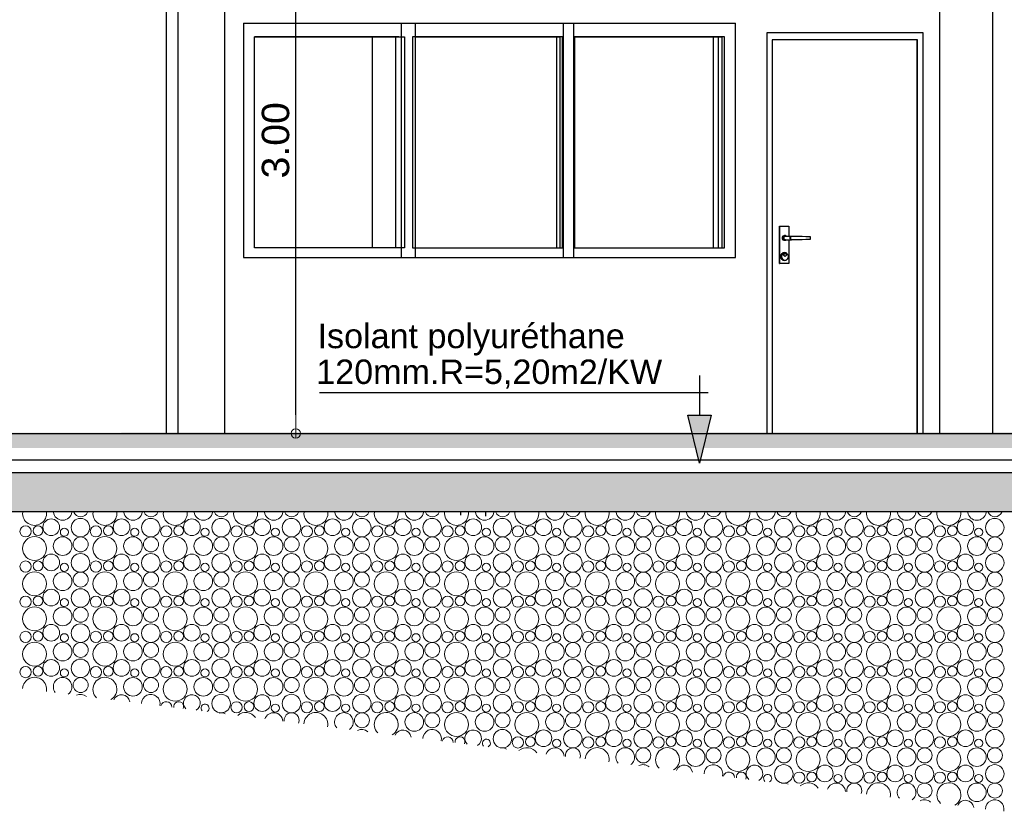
# Model space of a CAD drawing. Header units: millimetres. Extents: x 256333 to 598543, y -23220 to 10679.
# Tile 18 of 45: x 278016 to 283056, y 2016 to 6067. Entities that reach past the tile are written whole.
import ezdxf

# ---------------------------------------------------------------- set-up
doc = ezdxf.new("R2010")
doc.units = ezdxf.units.MM
doc.header["$MEASUREMENT"] = 0
doc.layers.add('COUPE', color=7, linetype='Continuous')
doc.styles.add('STYLE_GENERE_1', font='swissc.ttf', dxfattribs={"width": 1.25})
doc.styles.add('STYLE_GENERE_3', font='arial.ttf')
doc.linetypes.add('ISOLATION', pattern='A,0.0001,-0.1,[134,ltypeshp.shx,S=0.1,R=0,X=-0.1,Y=0],-0.2,[134,ltypeshp.shx,S=0.1,R=180,X=0.1,Y=0],-0.1', length=0.4001)

# ---------------------------------------------------------------- blocks, each defined once
blk = doc.blocks.new('ARROWHEAD_7')
at = {"color": 0, "linetype": 'Continuous', "lineweight": 0}
for p, q in [((0, 0), (-1, 0)), ((-0.25, 0), (0.25, 0)), ((0, -0.25), (0, 0.25))]:
    blk.add_line(p, q, dxfattribs=at)
blk.add_circle((0, 0), 0.25, dxfattribs=at)

msp = doc.modelspace()

# ---------------------------------------------------------------- hatches: boundary and pattern name
at = {"layer": 'COUPE'}
h = msp.add_hatch(color=256, dxfattribs=at)
h.dxf.hatch_style = 1
h.paths.add_polyline_path([(281555.566, 4043.472), (281435.566, 4043.472), (281495.566, 3798.496)])
at = {"layer": 'COUPE', "linetype": 'Continuous'}
for points in [[(270554.291, 3953.151), (270554.291, 3873.151), (298913.055, 3878.531), (298913.055, 3958.531)], [(299034.152, 3750), (270378.569, 3750), (270378.569, 3550), (299034.152, 3550)]]:
    msp.add_hatch(color=256, dxfattribs=at).paths.add_polyline_path(points)

# ---------------------------------------------------------------- linework, layer by layer
at = {"layer": 'COUPE'}
for p, q in [((279429.134, 4045), (279429.134, 6855)), ((281497.64, 4043.472), (281497.64, 4245.685)), ((281539.737, 4157.342), (279551.289, 4157.342)), ((281435.566, 4043.472), (281555.566, 4043.472)), ((281495.566, 3798.496), (281435.566, 4043.472)), ((281555.566, 4043.472), (281495.566, 3798.496)), ((278025.411, 3950), (279337.935, 3950))]:
    msp.add_line(p, q, dxfattribs=at)
at = {"layer": 'COUPE', "linetype": 'Continuous'}
for p, q in [((279066.655, 3950), (279066.655, 6550)), ((278765.693, 6450), (278765.693, 3950)), ((278826.625, 3950), (278826.625, 6450)), ((282725.255, 6450), (282725.255, 3950)), ((282996.626, 3950), (282996.626, 6450)), ((279162.339, 6050), (279162.339, 4850)), ((279162.339, 6050), (281679.919, 6050)), ((279971.015, 4850), (279971.015, 6050)), ((280042.449, 4850), (280042.449, 6050)), ((280799.809, 4850), (280799.809, 6050)), ((280851.124, 6050), (280851.124, 4850)), ((281679.919, 4850), (281679.919, 6050)), ((282640.038, 6000), (281839.939, 6000)), ((281839.939, 6000), (281839.939, 3950)), ((282640.038, 3950), (282640.038, 6000)), ((279218.346, 4900), (279218.346, 5980)), ((279218.346, 5980), (279986.442, 5980)), ((279957.589, 5979.9), (279218.346, 5979.9)), ((279821.298, 4900), (279821.298, 5980)), ((279941.021, 4900), (279941.021, 5980)), ((279986.442, 5980), (279986.442, 4900)), ((280795.117, 5980), (280027.022, 5980)), ((280027.022, 5980), (280027.022, 4900)), ((280042.449, 5979.9), (280781.62, 5979.9)), ((280765.124, 4900), (280765.124, 5980)), ((280781.62, 5979.9), (280781.62, 4900)), ((280795.117, 4900), (280795.117, 5980)), ((281623.912, 5980), (280855.816, 5980)), ((280855.816, 5980), (280855.816, 4900)), ((280855.816, 5979.9), (281610.415, 5979.9)), ((281567.427, 4900), (281567.427, 5980)), ((281593.918, 4900), (281593.918, 5980)), ((281610.415, 5979.9), (281610.415, 4900)), ((281623.912, 4900), (281623.912, 5980)), ((282612.035, 5965), (281867.942, 5965)), ((281867.942, 5965), (281867.942, 3950)), ((282609.035, 5965), (282609.035, 3950)), ((282612.035, 3950), (282612.035, 5965)), ((281906.148, 4820), (281906.148, 5010)), ((281906.148, 5010), (281907.947, 5010)), ((281907.947, 5010), (281953.553, 5010)), ((281907.947, 4820), (281907.947, 5010)), ((281953.553, 5010), (281953.553, 4960)), ((281920.349, 4950), (281921.141, 4954.975)), ((281921.141, 4945.025), (281920.349, 4950)), ((281921.141, 4954.975), (281923.396, 4959.192)), ((281923.396, 4940.808), (281921.141, 4945.025)), ((281923.396, 4959.192), (281926.77, 4962.01)), ((281926.77, 4937.99), (281923.396, 4940.808)), ((281926.77, 4962.01), (281930.75, 4963)), ((281927.148, 4950), (281927.879, 4954.592)), ((281927.879, 4945.408), (281927.148, 4950)), ((281927.879, 4954.592), (281929.96, 4958.485)), ((281929.96, 4941.515), (281927.879, 4945.408)), ((281928.748, 4950), (281929.357, 4953.827)), ((281929.357, 4946.173), (281928.748, 4950)), ((281929.357, 4953.827), (281931.091, 4957.071)), ((281931.091, 4942.929), (281929.357, 4946.173)), ((281929.96, 4958.485), (281933.075, 4961.087)), ((281933.075, 4938.913), (281929.96, 4941.515)), ((281936.749, 4962), (281930.75, 4963)), ((281931.091, 4957.071), (281933.687, 4959.239)), ((281933.687, 4940.761), (281931.091, 4942.929)), ((281933.075, 4961.087), (281936.749, 4962)), ((281933.687, 4959.239), (281936.749, 4960)), ((281936.749, 4940), (281933.687, 4940.761)), ((281936.749, 4962), (281940.423, 4961.087)), ((281936.749, 4960), (281967.342, 4960)), ((281936.749, 4940), (281967.342, 4940)), ((281940.423, 4961.087), (281941.724, 4960)), ((281941.724, 4940), (281940.423, 4938.913)), ((281953.553, 4940), (281953.553, 4820)), ((281959.341, 4950), (281959.95, 4953.827)), ((281959.95, 4946.173), (281959.341, 4950)), ((281959.95, 4953.827), (281961.685, 4957.071)), ((281961.685, 4942.929), (281959.95, 4946.173)), ((281961.685, 4957.071), (281964.28, 4959.239)), ((281964.28, 4940.761), (281961.685, 4942.929)), ((281963.54, 4950), (281964.149, 4953.827)), ((281964.149, 4946.173), (281963.54, 4950)), ((281964.149, 4953.827), (281965.884, 4957.071)), ((281965.884, 4942.929), (281964.149, 4946.173)), ((281967.342, 4940), (281964.28, 4940.761)), ((281965.884, 4957.071), (281968.479, 4959.239)), ((281968.479, 4940.761), (281965.884, 4942.929)), ((281967.342, 4960), (281971.541, 4960)), ((281971.541, 4940), (281967.342, 4940)), ((281968.479, 4959.239), (281971.541, 4960)), ((281971.541, 4940), (281968.479, 4940.761)), ((281971.541, 4960), (281991.544, 4960)), ((281991.544, 4940), (281971.541, 4940)), ((281991.544, 4960), (282002.268, 4959.607)), ((282002.268, 4940.393), (281991.544, 4940)), ((282002.268, 4959.607), (282022.234, 4958.822)), ((282022.234, 4941.178), (282002.268, 4940.393)), ((282022.234, 4958.822), (282040.565, 4958.037)), ((282040.565, 4941.963), (282022.234, 4941.178)), ((282040.565, 4958.037), (282057.121, 4957.251)), ((282057.121, 4942.749), (282040.565, 4941.963)), ((282057.121, 4957.251), (282061.808, 4957)), ((282061.808, 4943), (282057.121, 4942.749)), ((282061.808, 4957), (282061.808, 4943)), ((279986.442, 4900), (279218.346, 4900)), ((279986.442, 4900), (279986.371, 4900)), ((280027.022, 4900), (280795.117, 4900)), ((280855.816, 4900), (280855.745, 4900)), ((280855.816, 4900), (281623.912, 4900)), ((281930.75, 4937), (281926.77, 4937.99)), ((281936.749, 4938), (281930.75, 4937)), ((281936.749, 4938), (281933.075, 4938.913)), ((281940.423, 4938.913), (281936.749, 4938)), ((279162.339, 4850), (281679.919, 4850)), ((281913.148, 4855), (281914.488, 4863.419)), ((281914.488, 4846.581), (281913.148, 4855)), ((281914.488, 4863.419), (281918.304, 4870.556)), ((281918.304, 4839.444), (281914.488, 4846.581)), ((281917.148, 4855), (281918.366, 4862.654)), ((281918.366, 4847.346), (281917.148, 4855)), ((281918.304, 4870.556), (281924.014, 4875.325)), ((281924.014, 4834.675), (281918.304, 4839.444)), ((281918.366, 4862.654), (281921.835, 4869.142)), ((281921.835, 4840.858), (281918.366, 4847.346)), ((281921.835, 4869.142), (281927.026, 4873.478)), ((281927.026, 4836.522), (281921.835, 4840.858)), ((281924.014, 4875.325), (281930.75, 4877)), ((281926.749, 4864), (281927.236, 4867.061)), ((281927.236, 4860.939), (281926.749, 4864)), ((281927.026, 4873.478), (281933.15, 4875)), ((281927.236, 4867.061), (281928.624, 4869.657)), ((281928.624, 4858.343), (281927.236, 4860.939)), ((281928.624, 4869.657), (281930.7, 4871.391)), ((281930.7, 4856.609), (281928.624, 4858.343)), ((281928.749, 4864), (281929.175, 4866.679)), ((281929.175, 4861.321), (281928.749, 4864)), ((281929.175, 4866.679), (281930.389, 4868.95)), ((281930.389, 4859.05), (281929.175, 4861.321)), ((281930.389, 4868.95), (281932.206, 4870.467)), ((281932.206, 4857.533), (281930.389, 4859.05)), ((281930.7, 4871.391), (281933.15, 4872)), ((281933.15, 4856), (281930.7, 4856.609)), ((281930.75, 4877), (281937.486, 4875.325)), ((281932.206, 4870.467), (281934.35, 4871)), ((281934.35, 4857), (281932.206, 4857.533)), ((281933.15, 4875), (281939.274, 4873.478)), ((281933.15, 4872), (281935.599, 4871.391)), ((281935.599, 4856.609), (281933.15, 4856)), ((281934.35, 4871), (281936.493, 4870.467)), ((281936.493, 4857.533), (281934.35, 4857)), ((281935.599, 4871.391), (281937.676, 4869.657)), ((281937.676, 4858.343), (281935.599, 4856.609)), ((281936.493, 4870.467), (281938.31, 4868.95)), ((281938.31, 4859.05), (281936.493, 4857.533)), ((281937.486, 4875.325), (281943.197, 4870.556)), ((281943.197, 4839.444), (281937.486, 4834.675)), ((281938.31, 4868.95), (281937.676, 4869.657)), ((281938.31, 4859.05), (281937.676, 4858.343)), ((281938.31, 4868.95), (281939.524, 4866.679)), ((281939.524, 4861.321), (281938.31, 4859.05)), ((281939.274, 4873.478), (281944.465, 4869.142)), ((281944.465, 4840.858), (281939.274, 4836.522)), ((281939.524, 4866.679), (281939.95, 4864)), ((281939.95, 4864), (281939.524, 4861.321)), ((281944.465, 4869.142), (281943.197, 4870.556)), ((281944.465, 4840.858), (281943.197, 4839.444)), ((281944.465, 4869.142), (281947.934, 4862.654)), ((281947.934, 4847.346), (281944.465, 4840.858)), ((281947.934, 4862.654), (281949.152, 4855)), ((281949.152, 4855), (281947.934, 4847.346)), ((281906.148, 4820), (281907.947, 4820)), ((281953.553, 4820), (281907.947, 4820)), ((281930.75, 4833), (281924.014, 4834.675)), ((281933.15, 4835), (281927.026, 4836.522)), ((281937.486, 4834.675), (281930.75, 4833)), ((281939.274, 4836.522), (281933.15, 4835)), ((270554.291, 3950), (298910.871, 3950)), ((270378.569, 3750), (299114.152, 3750)), ((270378.569, 3550), (299114.152, 3550)), ((280274.641, 3531.229), (280274.641, 3550)), ((280399.842, 3550), (280399.842, 3527.068)), ((281455.358, 3491.994), (281455.358, 3500))]:
    msp.add_line(p, q, dxfattribs=at)
at = {"layer": 'COUPE', "linetype": 'ISOLATION', "ltscale": 150}
msp.add_line((270554.291, 3814.537), (298914.152, 3814.537), dxfattribs=at)
at = {"layer": 'COUPE', "linetype": 'Continuous', "lineweight": 15}
for centre, radius in [((278177.54, 3469.864), 42.552), ((278327.309, 3467.697), 47.309), ((278537.54, 3469.864), 42.552), ((278687.309, 3467.697), 47.309), ((278897.54, 3469.864), 42.552), ((279047.309, 3467.697), 47.309), ((279257.54, 3469.864), 42.552), ((279407.309, 3467.697), 47.309), ((279617.54, 3469.864), 42.552), ((279767.309, 3467.697), 47.309), ((279977.54, 3469.864), 42.552), ((280127.309, 3467.697), 47.309), ((280337.54, 3469.864), 42.552), ((280487.309, 3467.697), 47.309), ((280697.54, 3469.864), 42.552), ((280847.309, 3467.697), 47.309), ((281057.54, 3469.864), 42.552), ((281207.309, 3467.697), 47.309), ((281417.54, 3469.864), 42.552), ((281567.309, 3467.697), 47.309), ((281777.54, 3469.864), 42.552), ((281927.309, 3467.697), 47.309), ((282137.54, 3469.864), 42.552), ((282287.309, 3467.697), 47.309), ((282497.54, 3469.864), 42.552), ((282647.309, 3467.697), 47.309), ((282857.54, 3469.864), 42.552), ((283007.309, 3467.697), 47.309), ((278046.339, 3448.588), 28.588), ((278110.167, 3452.134), 25.074), ((278244.913, 3444.443), 20.676), ((278406.339, 3448.588), 28.588), ((278470.167, 3452.134), 25.074), ((278604.913, 3444.443), 20.676), ((278766.339, 3448.588), 28.588), ((278830.167, 3452.134), 25.074), ((278964.913, 3444.443), 20.676), ((279126.339, 3448.588), 28.588), ((279190.167, 3452.134), 25.074), ((279324.913, 3444.443), 20.676), ((279486.339, 3448.588), 28.588), ((279550.167, 3452.134), 25.074), ((279684.913, 3444.443), 20.676), ((279846.339, 3448.588), 28.588), ((279910.167, 3452.134), 25.074), ((280044.913, 3444.443), 20.676), ((280206.339, 3448.588), 28.588), ((280270.167, 3452.134), 25.074), ((280404.913, 3444.443), 20.676), ((280566.339, 3448.588), 28.588), ((280630.167, 3452.134), 25.074), ((280764.913, 3444.443), 20.676), ((280926.339, 3448.588), 28.588), ((280990.167, 3452.134), 25.074), ((281124.913, 3444.443), 20.676), ((281286.339, 3448.588), 28.588), ((281350.167, 3452.134), 25.074), ((281484.913, 3444.443), 20.676), ((281646.339, 3448.588), 28.588), ((281710.167, 3452.134), 25.074), ((281844.913, 3444.443), 20.676), ((282006.339, 3448.588), 28.588), ((282070.167, 3452.134), 25.074), ((282204.913, 3444.443), 20.676), ((282366.339, 3448.588), 28.588), ((282430.167, 3452.134), 25.074), ((282564.913, 3444.443), 20.676), ((282726.339, 3448.588), 28.588), ((282790.167, 3452.134), 25.074), ((282924.913, 3444.443), 20.676), ((278092.437, 3360.783), 61.213), ((278236.002, 3373.241), 47.706), ((278328.328, 3382.059), 38.355), ((278452.437, 3360.783), 61.213), ((278596.002, 3373.241), 47.706), ((278688.328, 3382.059), 38.355), ((278812.437, 3360.783), 61.213), ((278956.002, 3373.241), 47.706), ((279048.328, 3382.059), 38.355), ((279172.437, 3360.783), 61.213), ((279316.002, 3373.241), 47.706), ((279408.328, 3382.059), 38.355), ((279532.437, 3360.783), 61.213), ((279676.002, 3373.241), 47.706), ((279768.328, 3382.059), 38.355), ((279892.437, 3360.783), 61.213), ((280036.002, 3373.241), 47.706), ((280128.328, 3382.059), 38.355), ((280252.437, 3360.783), 61.213), ((280396.002, 3373.241), 47.706), ((280488.328, 3382.059), 38.355), ((280612.437, 3360.783), 61.213), ((280756.002, 3373.241), 47.706), ((280848.328, 3382.059), 38.355), ((280972.437, 3360.783), 61.213), ((281116.002, 3373.241), 47.706), ((281208.328, 3382.059), 38.355), ((281332.437, 3360.783), 61.213), ((281476.002, 3373.241), 47.706), ((281568.328, 3382.059), 38.355), ((281692.437, 3360.783), 61.213), ((281836.002, 3373.241), 47.706), ((281928.328, 3382.059), 38.355), ((282052.437, 3360.783), 61.213), ((282196.002, 3373.241), 47.706), ((282288.328, 3382.059), 38.355), ((282412.437, 3360.783), 61.213), ((282556.002, 3373.241), 47.706), ((282648.328, 3382.059), 38.355), ((282772.437, 3360.783), 61.213), ((282916.002, 3373.241), 47.706), ((283008.328, 3382.059), 38.355), ((278177.54, 3289.864), 42.552), ((278327.309, 3287.697), 47.309), ((278537.54, 3289.864), 42.552), ((278687.309, 3287.697), 47.309), ((278897.54, 3289.864), 42.552), ((279047.309, 3287.697), 47.309), ((279257.54, 3289.864), 42.552), ((279407.309, 3287.697), 47.309), ((279617.54, 3289.864), 42.552), ((279767.309, 3287.697), 47.309), ((279977.54, 3289.864), 42.552), ((280127.309, 3287.697), 47.309), ((280337.54, 3289.864), 42.552), ((280487.309, 3287.697), 47.309), ((280697.54, 3289.864), 42.552), ((280847.309, 3287.697), 47.309), ((281057.54, 3289.864), 42.552), ((281207.309, 3287.697), 47.309), ((281417.54, 3289.864), 42.552), ((281567.309, 3287.697), 47.309), ((281777.54, 3289.864), 42.552), ((281927.309, 3287.697), 47.309), ((282137.54, 3289.864), 42.552), ((282287.309, 3287.697), 47.309), ((282497.54, 3289.864), 42.552), ((282647.309, 3287.697), 47.309), ((282857.54, 3289.864), 42.552), ((283007.309, 3287.697), 47.309), ((278046.339, 3268.588), 28.588), ((278110.167, 3272.134), 25.074), ((278244.913, 3264.443), 20.676), ((278406.339, 3268.588), 28.588), ((278470.167, 3272.134), 25.074), ((278604.913, 3264.443), 20.676), ((278766.339, 3268.588), 28.588), ((278830.167, 3272.134), 25.074), ((278964.913, 3264.443), 20.676), ((279126.339, 3268.588), 28.588), ((279190.167, 3272.134), 25.074), ((279324.913, 3264.443), 20.676), ((279486.339, 3268.588), 28.588), ((279550.167, 3272.134), 25.074), ((279684.913, 3264.443), 20.676), ((279846.339, 3268.588), 28.588), ((279910.167, 3272.134), 25.074), ((280044.913, 3264.443), 20.676), ((280206.339, 3268.588), 28.588), ((280270.167, 3272.134), 25.074), ((280404.913, 3264.443), 20.676), ((280566.339, 3268.588), 28.588), ((280630.167, 3272.134), 25.074), ((280764.913, 3264.443), 20.676), ((280926.339, 3268.588), 28.588), ((280990.167, 3272.134), 25.074), ((281124.913, 3264.443), 20.676), ((281286.339, 3268.588), 28.588), ((281350.167, 3272.134), 25.074), ((281484.913, 3264.443), 20.676), ((281646.339, 3268.588), 28.588), ((281710.167, 3272.134), 25.074), ((281844.913, 3264.443), 20.676), ((282006.339, 3268.588), 28.588), ((282070.167, 3272.134), 25.074), ((282204.913, 3264.443), 20.676), ((282366.339, 3268.588), 28.588), ((282430.167, 3272.134), 25.074), ((282564.913, 3264.443), 20.676), ((282726.339, 3268.588), 28.588), ((282790.167, 3272.134), 25.074), ((282924.913, 3264.443), 20.676), ((278092.437, 3180.783), 61.213), ((278236.002, 3193.241), 47.706), ((278328.328, 3202.059), 38.355), ((278452.437, 3180.783), 61.213), ((278596.002, 3193.241), 47.706), ((278688.328, 3202.059), 38.355), ((278812.437, 3180.783), 61.213), ((278956.002, 3193.241), 47.706), ((279048.328, 3202.059), 38.355), ((279172.437, 3180.783), 61.213), ((279316.002, 3193.241), 47.706), ((279408.328, 3202.059), 38.355), ((279532.437, 3180.783), 61.213), ((279676.002, 3193.241), 47.706), ((279768.328, 3202.059), 38.355), ((279892.437, 3180.783), 61.213), ((280036.002, 3193.241), 47.706), ((280128.328, 3202.059), 38.355), ((280252.437, 3180.783), 61.213), ((280396.002, 3193.241), 47.706), ((280488.328, 3202.059), 38.355), ((280612.437, 3180.783), 61.213), ((280756.002, 3193.241), 47.706), ((280848.328, 3202.059), 38.355), ((280972.437, 3180.783), 61.213), ((281116.002, 3193.241), 47.706), ((281208.328, 3202.059), 38.355), ((281332.437, 3180.783), 61.213), ((281476.002, 3193.241), 47.706), ((281568.328, 3202.059), 38.355), ((281692.437, 3180.783), 61.213), ((281836.002, 3193.241), 47.706), ((281928.328, 3202.059), 38.355), ((282052.437, 3180.783), 61.213), ((282196.002, 3193.241), 47.706), ((282288.328, 3202.059), 38.355), ((282412.437, 3180.783), 61.213), ((282556.002, 3193.241), 47.706), ((282648.328, 3202.059), 38.355), ((282772.437, 3180.783), 61.213), ((282916.002, 3193.241), 47.706), ((283008.328, 3202.059), 38.355), ((278177.54, 3109.864), 42.552), ((278327.309, 3107.697), 47.309), ((278537.54, 3109.864), 42.552), ((278687.309, 3107.697), 47.309), ((278897.54, 3109.864), 42.552), ((279047.309, 3107.697), 47.309), ((279257.54, 3109.864), 42.552), ((279407.309, 3107.697), 47.309), ((279617.54, 3109.864), 42.552), ((279767.309, 3107.697), 47.309), ((279977.54, 3109.864), 42.552), ((280127.309, 3107.697), 47.309), ((280337.54, 3109.864), 42.552), ((280487.309, 3107.697), 47.309), ((280697.54, 3109.864), 42.552), ((280847.309, 3107.697), 47.309), ((281057.54, 3109.864), 42.552), ((281207.309, 3107.697), 47.309), ((281417.54, 3109.864), 42.552), ((281567.309, 3107.697), 47.309), ((281777.54, 3109.864), 42.552), ((281927.309, 3107.697), 47.309), ((282137.54, 3109.864), 42.552), ((282287.309, 3107.697), 47.309), ((282497.54, 3109.864), 42.552), ((282647.309, 3107.697), 47.309), ((282857.54, 3109.864), 42.552), ((283007.309, 3107.697), 47.309), ((278046.339, 3088.588), 28.588), ((278110.167, 3092.134), 25.074), ((278244.913, 3084.443), 20.676), ((278406.339, 3088.588), 28.588), ((278470.167, 3092.134), 25.074), ((278604.913, 3084.443), 20.676), ((278766.339, 3088.588), 28.588), ((278830.167, 3092.134), 25.074), ((278964.913, 3084.443), 20.676), ((279126.339, 3088.588), 28.588), ((279190.167, 3092.134), 25.074), ((279324.913, 3084.443), 20.676), ((279486.339, 3088.588), 28.588), ((279550.167, 3092.134), 25.074), ((279684.913, 3084.443), 20.676), ((279846.339, 3088.588), 28.588), ((279910.167, 3092.134), 25.074), ((280044.913, 3084.443), 20.676), ((280206.339, 3088.588), 28.588), ((280270.167, 3092.134), 25.074), ((280404.913, 3084.443), 20.676), ((280566.339, 3088.588), 28.588), ((280630.167, 3092.134), 25.074), ((280764.913, 3084.443), 20.676), ((280926.339, 3088.588), 28.588), ((280990.167, 3092.134), 25.074), ((281124.913, 3084.443), 20.676), ((281286.339, 3088.588), 28.588), ((281350.167, 3092.134), 25.074), ((281484.913, 3084.443), 20.676), ((281646.339, 3088.588), 28.588), ((281710.167, 3092.134), 25.074), ((281844.913, 3084.443), 20.676), ((282006.339, 3088.588), 28.588), ((282070.167, 3092.134), 25.074), ((282204.913, 3084.443), 20.676), ((282366.339, 3088.588), 28.588), ((282430.167, 3092.134), 25.074), ((282564.913, 3084.443), 20.676), ((282726.339, 3088.588), 28.588), ((282790.167, 3092.134), 25.074), ((282924.913, 3084.443), 20.676), ((278092.437, 3000.783), 61.213), ((278236.002, 3013.241), 47.706), ((278328.328, 3022.059), 38.355), ((278452.437, 3000.783), 61.213), ((278596.002, 3013.241), 47.706), ((278688.328, 3022.059), 38.355), ((278812.437, 3000.783), 61.213), ((278956.002, 3013.241), 47.706), ((279048.328, 3022.059), 38.355), ((279172.437, 3000.783), 61.213), ((279316.002, 3013.241), 47.706), ((279408.328, 3022.059), 38.355), ((279532.437, 3000.783), 61.213), ((279676.002, 3013.241), 47.706), ((279768.328, 3022.059), 38.355), ((279892.437, 3000.783), 61.213), ((280036.002, 3013.241), 47.706), ((280128.328, 3022.059), 38.355), ((280252.437, 3000.783), 61.213), ((280396.002, 3013.241), 47.706), ((280488.328, 3022.059), 38.355), ((280612.437, 3000.783), 61.213), ((280756.002, 3013.241), 47.706), ((280848.328, 3022.059), 38.355), ((280972.437, 3000.783), 61.213), ((281116.002, 3013.241), 47.706), ((281208.328, 3022.059), 38.355), ((281332.437, 3000.783), 61.213), ((281476.002, 3013.241), 47.706), ((281568.328, 3022.059), 38.355), ((281692.437, 3000.783), 61.213), ((281836.002, 3013.241), 47.706), ((281928.328, 3022.059), 38.355), ((282052.437, 3000.783), 61.213), ((282196.002, 3013.241), 47.706), ((282288.328, 3022.059), 38.355), ((282412.437, 3000.783), 61.213), ((282556.002, 3013.241), 47.706), ((282648.328, 3022.059), 38.355), ((282772.437, 3000.783), 61.213), ((282916.002, 3013.241), 47.706), ((283008.328, 3022.059), 38.355), ((278327.309, 2927.697), 47.309), ((278687.309, 2927.697), 47.309), ((279047.309, 2927.697), 47.309), ((279407.309, 2927.697), 47.309), ((279767.309, 2927.697), 47.309), ((280127.309, 2927.697), 47.309), ((280487.309, 2927.697), 47.309), ((280847.309, 2927.697), 47.309), ((281207.309, 2927.697), 47.309), ((281567.309, 2927.697), 47.309), ((281927.309, 2927.697), 47.309), ((282287.309, 2927.697), 47.309), ((282647.309, 2927.697), 47.309), ((283007.309, 2927.697), 47.309), ((278046.339, 2908.588), 28.588), ((278110.167, 2912.134), 25.074), ((278177.54, 2929.864), 42.552), ((278244.913, 2904.443), 20.676), ((278406.339, 2908.588), 28.588), ((278470.167, 2912.134), 25.074), ((278537.54, 2929.864), 42.552), ((278604.913, 2904.443), 20.676), ((278766.339, 2908.588), 28.588), ((278830.167, 2912.134), 25.074), ((278897.54, 2929.864), 42.552), ((278964.913, 2904.443), 20.676), ((279126.339, 2908.588), 28.588), ((279190.167, 2912.134), 25.074), ((279257.54, 2929.864), 42.552), ((279324.913, 2904.443), 20.676), ((279486.339, 2908.588), 28.588), ((279550.167, 2912.134), 25.074), ((279617.54, 2929.864), 42.552), ((279684.913, 2904.443), 20.676), ((279846.339, 2908.588), 28.588), ((279910.167, 2912.134), 25.074), ((279977.54, 2929.864), 42.552), ((280044.913, 2904.443), 20.676), ((280206.339, 2908.588), 28.588), ((280270.167, 2912.134), 25.074), ((280337.54, 2929.864), 42.552), ((280404.913, 2904.443), 20.676), ((280566.339, 2908.588), 28.588), ((280630.167, 2912.134), 25.074), ((280697.54, 2929.864), 42.552), ((280764.913, 2904.443), 20.676), ((280926.339, 2908.588), 28.588), ((280990.167, 2912.134), 25.074), ((281057.54, 2929.864), 42.552), ((281124.913, 2904.443), 20.676), ((281286.339, 2908.588), 28.588), ((281350.167, 2912.134), 25.074), ((281417.54, 2929.864), 42.552), ((281484.913, 2904.443), 20.676), ((281646.339, 2908.588), 28.588), ((281710.167, 2912.134), 25.074), ((281777.54, 2929.864), 42.552), ((281844.913, 2904.443), 20.676), ((282006.339, 2908.588), 28.588), ((282070.167, 2912.134), 25.074), ((282137.54, 2929.864), 42.552), ((282204.913, 2904.443), 20.676), ((282366.339, 2908.588), 28.588), ((282430.167, 2912.134), 25.074), ((282497.54, 2929.864), 42.552), ((282564.913, 2904.443), 20.676), ((282726.339, 2908.588), 28.588), ((282790.167, 2912.134), 25.074), ((282857.54, 2929.864), 42.552), ((282924.913, 2904.443), 20.676), ((278092.437, 2820.783), 61.213), ((278236.002, 2833.241), 47.706), ((278328.328, 2842.059), 38.355), ((278452.437, 2820.783), 61.213), ((278596.002, 2833.241), 47.706), ((278688.328, 2842.059), 38.355), ((278812.437, 2820.783), 61.213), ((278956.002, 2833.241), 47.706), ((279048.328, 2842.059), 38.355), ((279172.437, 2820.783), 61.213), ((279316.002, 2833.241), 47.706), ((279408.328, 2842.059), 38.355), ((279532.437, 2820.783), 61.213), ((279676.002, 2833.241), 47.706), ((279768.328, 2842.059), 38.355), ((279892.437, 2820.783), 61.213), ((280036.002, 2833.241), 47.706), ((280128.328, 2842.059), 38.355), ((280252.437, 2820.783), 61.213), ((280396.002, 2833.241), 47.706), ((280488.328, 2842.059), 38.355), ((280612.437, 2820.783), 61.213), ((280756.002, 2833.241), 47.706), ((280848.328, 2842.059), 38.355), ((280972.437, 2820.783), 61.213), ((281116.002, 2833.241), 47.706), ((281208.328, 2842.059), 38.355), ((281332.437, 2820.783), 61.213), ((281476.002, 2833.241), 47.706), ((281568.328, 2842.059), 38.355), ((281692.437, 2820.783), 61.213), ((281836.002, 2833.241), 47.706), ((281928.328, 2842.059), 38.355), ((282052.437, 2820.783), 61.213), ((282196.002, 2833.241), 47.706), ((282288.328, 2842.059), 38.355), ((282412.437, 2820.783), 61.213), ((282556.002, 2833.241), 47.706), ((282648.328, 2842.059), 38.355), ((282772.437, 2820.783), 61.213), ((282916.002, 2833.241), 47.706), ((283008.328, 2842.059), 38.355), ((278177.54, 2749.864), 42.552), ((278327.309, 2747.697), 47.309), ((278537.54, 2749.864), 42.552), ((278687.309, 2747.697), 47.309), ((278897.54, 2749.864), 42.552), ((279047.309, 2747.697), 47.309), ((279257.54, 2749.864), 42.552), ((279407.309, 2747.697), 47.309), ((279617.54, 2749.864), 42.552), ((279767.309, 2747.697), 47.309), ((279977.54, 2749.864), 42.552), ((280127.309, 2747.697), 47.309), ((280337.54, 2749.864), 42.552), ((280487.309, 2747.697), 47.309), ((280697.54, 2749.864), 42.552), ((280847.309, 2747.697), 47.309), ((281057.54, 2749.864), 42.552), ((281207.309, 2747.697), 47.309), ((281417.54, 2749.864), 42.552), ((281567.309, 2747.697), 47.309), ((281777.54, 2749.864), 42.552), ((281927.309, 2747.697), 47.309), ((282137.54, 2749.864), 42.552), ((282287.309, 2747.697), 47.309), ((282497.54, 2749.864), 42.552), ((282647.309, 2747.697), 47.309), ((282857.54, 2749.864), 42.552), ((283007.309, 2747.697), 47.309), ((278046.339, 2728.588), 28.588), ((278110.167, 2732.134), 25.074), ((278244.913, 2724.443), 20.676), ((278406.339, 2728.588), 28.588), ((278470.167, 2732.134), 25.074), ((278604.913, 2724.443), 20.676), ((278766.339, 2728.588), 28.588), ((278830.167, 2732.134), 25.074), ((278964.913, 2724.443), 20.676), ((279126.339, 2728.588), 28.588), ((279190.167, 2732.134), 25.074), ((279324.913, 2724.443), 20.676), ((279486.339, 2728.588), 28.588), ((279550.167, 2732.134), 25.074), ((279684.913, 2724.443), 20.676), ((279846.339, 2728.588), 28.588), ((279910.167, 2732.134), 25.074), ((280044.913, 2724.443), 20.676), ((280206.339, 2728.588), 28.588), ((280270.167, 2732.134), 25.074), ((280404.913, 2724.443), 20.676), ((280566.339, 2728.588), 28.588), ((280630.167, 2732.134), 25.074), ((280764.913, 2724.443), 20.676), ((280926.339, 2728.588), 28.588), ((280990.167, 2732.134), 25.074), ((281124.913, 2724.443), 20.676), ((281286.339, 2728.588), 28.588), ((281350.167, 2732.134), 25.074), ((281484.913, 2724.443), 20.676), ((281646.339, 2728.588), 28.588), ((281710.167, 2732.134), 25.074), ((281844.913, 2724.443), 20.676), ((282006.339, 2728.588), 28.588), ((282070.167, 2732.134), 25.074), ((282204.913, 2724.443), 20.676), ((282366.339, 2728.588), 28.588), ((282430.167, 2732.134), 25.074), ((282564.913, 2724.443), 20.676), ((282726.339, 2728.588), 28.588), ((282790.167, 2732.134), 25.074), ((282924.913, 2724.443), 20.676), ((278328.328, 2662.059), 38.355), ((278596.002, 2653.241), 47.706), ((278688.328, 2662.059), 38.355), ((278812.437, 2640.783), 61.213), ((278956.002, 2653.241), 47.706), ((279048.328, 2662.059), 38.355), ((279172.437, 2640.783), 61.213), ((279316.002, 2653.241), 47.706), ((279408.328, 2662.059), 38.355), ((279532.437, 2640.783), 61.213), ((279676.002, 2653.241), 47.706), ((279768.328, 2662.059), 38.355), ((279892.437, 2640.783), 61.213), ((280036.002, 2653.241), 47.706), ((280128.328, 2662.059), 38.355), ((280252.437, 2640.783), 61.213), ((280396.002, 2653.241), 47.706), ((280488.328, 2662.059), 38.355), ((280612.437, 2640.783), 61.213), ((280756.002, 2653.241), 47.706), ((280848.328, 2662.059), 38.355), ((280972.437, 2640.783), 61.213), ((281116.002, 2653.241), 47.706), ((281208.328, 2662.059), 38.355), ((281332.437, 2640.783), 61.213), ((281476.002, 2653.241), 47.706), ((281568.328, 2662.059), 38.355), ((281692.437, 2640.783), 61.213), ((281836.002, 2653.241), 47.706), ((281928.328, 2662.059), 38.355), ((282052.437, 2640.783), 61.213), ((282196.002, 2653.241), 47.706), ((282288.328, 2662.059), 38.355), ((282412.437, 2640.783), 61.213), ((282556.002, 2653.241), 47.706), ((282648.328, 2662.059), 38.355), ((282772.437, 2640.783), 61.213), ((282916.002, 2653.241), 47.706), ((283008.328, 2662.059), 38.355), ((279047.309, 2567.697), 47.309), ((279126.339, 2548.588), 28.588), ((279190.167, 2552.134), 25.074), ((279257.54, 2569.864), 42.552), ((279407.309, 2567.697), 47.309), ((279486.339, 2548.588), 28.588), ((279550.167, 2552.134), 25.074), ((279617.54, 2569.864), 42.552), ((279767.309, 2567.697), 47.309), ((279846.339, 2548.588), 28.588), ((279910.167, 2552.134), 25.074), ((279977.54, 2569.864), 42.552), ((280127.309, 2567.697), 47.309), ((280206.339, 2548.588), 28.588), ((280270.167, 2552.134), 25.074), ((280337.54, 2569.864), 42.552), ((280487.309, 2567.697), 47.309), ((280566.339, 2548.588), 28.588), ((280630.167, 2552.134), 25.074), ((280697.54, 2569.864), 42.552), ((280847.309, 2567.697), 47.309), ((280926.339, 2548.588), 28.588), ((280990.167, 2552.134), 25.074), ((281057.54, 2569.864), 42.552), ((281207.309, 2567.697), 47.309), ((281286.339, 2548.588), 28.588), ((281350.167, 2552.134), 25.074), ((281417.54, 2569.864), 42.552), ((281567.309, 2567.697), 47.309), ((281646.339, 2548.588), 28.588), ((281710.167, 2552.134), 25.074), ((281777.54, 2569.864), 42.552), ((281927.309, 2567.697), 47.309), ((282006.339, 2548.588), 28.588), ((282070.167, 2552.134), 25.074), ((282137.54, 2569.864), 42.552), ((282287.309, 2567.697), 47.309), ((282366.339, 2548.588), 28.588), ((282430.167, 2552.134), 25.074), ((282497.54, 2569.864), 42.552), ((282647.309, 2567.697), 47.309), ((282726.339, 2548.588), 28.588), ((282790.167, 2552.134), 25.074), ((282857.54, 2569.864), 42.552), ((283007.309, 2567.697), 47.309), ((279324.913, 2544.443), 20.676), ((279684.913, 2544.443), 20.676), ((279768.328, 2482.059), 38.355), ((280036.002, 2473.241), 47.706), ((280044.913, 2544.443), 20.676), ((280128.328, 2482.059), 38.355), ((280252.437, 2460.783), 61.213), ((280396.002, 2473.241), 47.706), ((280404.913, 2544.443), 20.676), ((280488.328, 2482.059), 38.355), ((280612.437, 2460.783), 61.213), ((280756.002, 2473.241), 47.706), ((280764.913, 2544.443), 20.676), ((280848.328, 2482.059), 38.355), ((280972.437, 2460.783), 61.213), ((281116.002, 2473.241), 47.706), ((281124.913, 2544.443), 20.676), ((281208.328, 2482.059), 38.355), ((281332.437, 2460.783), 61.213), ((281476.002, 2473.241), 47.706), ((281484.913, 2544.443), 20.676), ((281568.328, 2482.059), 38.355), ((281692.437, 2460.783), 61.213), ((281836.002, 2473.241), 47.706), ((281844.913, 2544.443), 20.676), ((281928.328, 2482.059), 38.355), ((282052.437, 2460.783), 61.213), ((282196.002, 2473.241), 47.706), ((282204.913, 2544.443), 20.676), ((282288.328, 2482.059), 38.355), ((282412.437, 2460.783), 61.213), ((282556.002, 2473.241), 47.706), ((282564.913, 2544.443), 20.676), ((282648.328, 2482.059), 38.355), ((282772.437, 2460.783), 61.213), ((282916.002, 2473.241), 47.706), ((282924.913, 2544.443), 20.676), ((283008.328, 2482.059), 38.355), ((280487.309, 2387.697), 47.309), ((280697.54, 2389.864), 42.552), ((280847.309, 2387.697), 47.309), ((281057.54, 2389.864), 42.552), ((281207.309, 2387.697), 47.309), ((281417.54, 2389.864), 42.552), ((281567.309, 2387.697), 47.309), ((281777.54, 2389.864), 42.552), ((281927.309, 2387.697), 47.309), ((282137.54, 2389.864), 42.552), ((282287.309, 2387.697), 47.309), ((282497.54, 2389.864), 42.552), ((282647.309, 2387.697), 47.309), ((282857.54, 2389.864), 42.552), ((283007.309, 2387.697), 47.309), ((280566.339, 2368.588), 28.588), ((280630.167, 2372.134), 25.074), ((280764.913, 2364.443), 20.676), ((280926.339, 2368.588), 28.588), ((280990.167, 2372.134), 25.074), ((281124.913, 2364.443), 20.676), ((281286.339, 2368.588), 28.588), ((281350.167, 2372.134), 25.074), ((281484.913, 2364.443), 20.676), ((281646.339, 2368.588), 28.588), ((281710.167, 2372.134), 25.074), ((281844.913, 2364.443), 20.676), ((282006.339, 2368.588), 28.588), ((282070.167, 2372.134), 25.074), ((282204.913, 2364.443), 20.676), ((282366.339, 2368.588), 28.588), ((282430.167, 2372.134), 25.074), ((282564.913, 2364.443), 20.676), ((282726.339, 2368.588), 28.588), ((282790.167, 2372.134), 25.074), ((282924.913, 2364.443), 20.676), ((281208.328, 2302.059), 38.355), ((281476.002, 2293.241), 47.706), ((281568.328, 2302.059), 38.355), ((281692.437, 2280.783), 61.213), ((281836.002, 2293.241), 47.706), ((281928.328, 2302.059), 38.355), ((282052.437, 2280.783), 61.213), ((282196.002, 2293.241), 47.706), ((282288.328, 2302.059), 38.355), ((282412.437, 2280.783), 61.213), ((282556.002, 2293.241), 47.706), ((282648.328, 2302.059), 38.355), ((282772.437, 2280.783), 61.213), ((282916.002, 2293.241), 47.706), ((283008.328, 2302.059), 38.355), ((281927.309, 2207.697), 47.309), ((282137.54, 2209.864), 42.552), ((282287.309, 2207.697), 47.309), ((282497.54, 2209.864), 42.552), ((282647.309, 2207.697), 47.309), ((282857.54, 2209.864), 42.552), ((283007.309, 2207.697), 47.309), ((282006.339, 2188.588), 28.588), ((282070.167, 2192.134), 25.074), ((282204.913, 2184.443), 20.676), ((282366.339, 2188.588), 28.588), ((282430.167, 2192.134), 25.074), ((282564.913, 2184.443), 20.676), ((282726.339, 2188.588), 28.588), ((282790.167, 2192.134), 25.074), ((282924.913, 2184.443), 20.676), ((282648.328, 2122.059), 38.355), ((282916.002, 2113.241), 47.706), ((283008.328, 2122.059), 38.355)]:
    msp.add_circle(centre, radius, dxfattribs=at)
for centre, radius, start, end in [((278092.437, 3540.783), 61.213, 173.806198, 6.154388), ((278236.002, 3553.241), 47.706, 187.112858, 352.847728), ((278328.328, 3562.059), 38.355, 202.634768, 337.325818), ((278452.437, 3540.783), 61.213, 173.92276, 6.037826), ((278596.002, 3553.241), 47.706, 187.262755, 352.697831), ((278688.328, 3562.059), 38.355, 202.835346, 337.12524), ((278812.437, 3540.783), 61.213, 174.039297, 5.92129), ((278956.002, 3553.241), 47.706, 187.412702, 352.547884), ((279048.328, 3562.059), 38.355, 203.03622, 336.924366), ((279172.437, 3540.783), 61.213, 174.155809, 5.804777), ((279316.002, 3553.241), 47.706, 187.5627, 352.397886), ((279408.328, 3562.059), 38.355, 203.237395, 336.723192), ((279532.437, 3540.783), 61.213, 174.272297, 5.68829), ((279676.002, 3553.241), 47.706, 187.71275, 352.247836), ((279768.328, 3562.059), 38.355, 203.438873, 336.521713), ((279892.437, 3540.783), 61.213, 174.388761, 5.571825), ((280036.002, 3553.241), 47.706, 187.862854, 352.097732), ((280128.328, 3562.059), 38.355, 203.640659, 336.319927), ((280252.437, 3540.783), 61.213, 174.505202, 5.455384), ((280396.002, 3553.241), 47.706, 188.013012, 351.947574), ((280488.328, 3562.059), 38.355, 203.842757, 336.117829), ((280612.437, 3540.783), 61.213, 174.621621, 5.338966), ((280756.002, 3553.241), 47.706, 188.163226, 351.79736), ((280848.328, 3562.059), 38.355, 204.045172, 335.915415), ((280972.437, 3540.783), 61.213, 174.738017, 5.22257), ((281116.002, 3553.241), 47.706, 188.313496, 351.64709), ((281208.328, 3562.059), 38.355, 204.247905, 335.712681), ((281332.437, 3540.783), 61.213, 174.854391, 5.106195), ((281476.002, 3553.241), 47.706, 188.463824, 351.496762), ((281568.328, 3562.059), 38.355, 204.450963, 335.509623), ((281692.437, 3540.783), 61.213, 174.970745, 4.989842), ((281836.002, 3553.241), 47.706, 188.614211, 351.346375), ((281928.328, 3562.059), 38.355, 204.654349, 335.306237), ((282052.437, 3540.783), 61.213, 175.087077, 4.873509), ((282196.002, 3553.241), 47.706, 188.764658, 351.195928), ((282288.328, 3562.059), 38.355, 204.858067, 335.102519), ((282412.437, 3540.783), 61.213, 175.20339, 4.757197), ((282556.002, 3553.241), 47.706, 188.915166, 351.04542), ((282648.328, 3562.059), 38.355, 205.062122, 334.898465), ((282772.437, 3540.783), 61.213, 175.319682, 4.640904), ((282916.002, 3553.241), 47.706, 189.065737, 350.89485), ((283008.328, 3562.059), 38.355, 205.266517, 334.694069), ((278092.437, 2640.783), 61.213, 349.338397, 176.39392), ((278236.002, 2653.241), 47.706, 307.485593, 218.246724), ((278452.437, 2640.783), 61.213, 300.503221, 225.229096), ((278327.309, 2567.697), 47.309, 49.66588, 116.066437), ((278537.54, 2569.864), 42.552, 8.304674, 157.427643), ((278687.309, 2567.697), 47.309, 346.651773, 179.080544), ((278766.339, 2548.588), 28.588, 0.958595, 164.773722), ((278830.167, 2552.134), 25.074, 335.651442, 190.080876), ((278897.54, 2569.864), 42.552, 301.195055, 224.537262), ((278964.913, 2544.443), 20.676, 299.820874, 225.911444), ((279048.328, 2482.059), 38.355, 58.791718, 106.940599), ((279172.437, 2460.783), 61.213, 34.562211, 131.170107), ((279316.002, 2473.241), 47.706, 5.614725, 160.117593), ((279408.328, 2482.059), 38.355, 338.23503, 187.497287), ((279532.437, 2460.783), 61.213, 349.128756, 176.603562), ((279676.002, 2473.241), 47.706, 307.102088, 218.630229), ((279892.437, 2460.783), 61.213, 300.159265, 225.573052), ((279767.309, 2387.697), 47.309, 49.174706, 116.557611), ((279977.54, 2389.864), 42.552, 7.992665, 157.739652), ((280127.309, 2387.697), 47.309, 346.379393, 179.352925), ((280337.54, 2389.864), 42.552, 300.707114, 225.025204), ((280206.339, 2368.588), 28.588, 0.506361, 165.225956), ((280270.167, 2372.134), 25.074, 335.115931, 190.616386), ((280404.913, 2364.443), 20.676, 298.777893, 226.954424), ((280488.328, 2302.059), 38.355, 57.985834, 107.746483), ((280612.437, 2280.783), 61.213, 34.282618, 131.4497), ((280756.002, 2293.241), 47.706, 5.339632, 160.392686), ((280848.328, 2302.059), 38.355, 337.889663, 187.842654), ((280972.437, 2280.783), 61.213, 348.919064, 176.813254), ((281116.002, 2293.241), 47.706, 306.715929, 219.016388), ((281332.437, 2280.783), 61.213, 299.812576, 225.919741), ((281207.309, 2207.697), 47.309, 48.689769, 117.042548), ((281417.54, 2209.864), 42.552, 7.681115, 158.051203), ((281567.309, 2207.697), 47.309, 346.106865, 179.625453), ((281777.54, 2209.864), 42.552, 300.213763, 225.518554), ((281646.339, 2188.588), 28.588, 0.054606, 165.677711), ((281710.167, 2192.134), 25.074, 334.578814, 191.153503), ((281844.913, 2184.443), 20.676, 297.708007, 228.024311), ((281928.328, 2122.059), 38.355, 57.203684, 108.528633), ((282052.437, 2100.783), 61.213, 34.004223, 131.728094), ((282196.002, 2113.241), 47.706, 5.064831, 160.667487), ((282288.328, 2122.059), 38.355, 337.543739, 188.188579), ((282412.437, 2100.783), 61.213, 348.709319, 177.022999), ((282556.002, 2113.241), 47.706, 306.327041, 219.405276), ((282772.437, 2100.783), 61.213, 299.463075, 226.269242), ((282647.309, 2027.697), 47.309, 48.210803, 117.521514), ((282857.54, 2029.864), 42.552, 7.370011, 158.362306), ((283007.309, 2027.697), 47.309, 345.834183, 179.898134)]:
    msp.add_arc(centre, radius, start, end, dxfattribs=at)

# ---------------------------------------------------------------- block references
at = {"layer": 'COUPE', "linetype": 'Continuous', "xscale": 95, "yscale": 95, "zscale": 95, "rotation": 270}
msp.add_blockref('ARROWHEAD_7', (279429.134, 3950), dxfattribs=at)

# ---------------------------------------------------------------- texts
at = {"layer": 'COUPE', "style": 'STYLE_GENERE_3'}
for s, p in [('Isolant polyuréthane', (279540.791, 4386.228)), ('120mm.R=5,20m2/KW', (279534.069, 4202.96))]:
    msp.add_text(s, height=125, dxfattribs=at).set_placement(p)
at = {"layer": 'COUPE', "linetype": 'Continuous', "insert": (279326.471, 5450), "char_height": 140, "attachment_point": 5, "rotation": 90, "style": 'STYLE_GENERE_1'}
msp.add_mtext('\\A1;3.00', dxfattribs=at)

doc.saveas('drawing.dxf')
